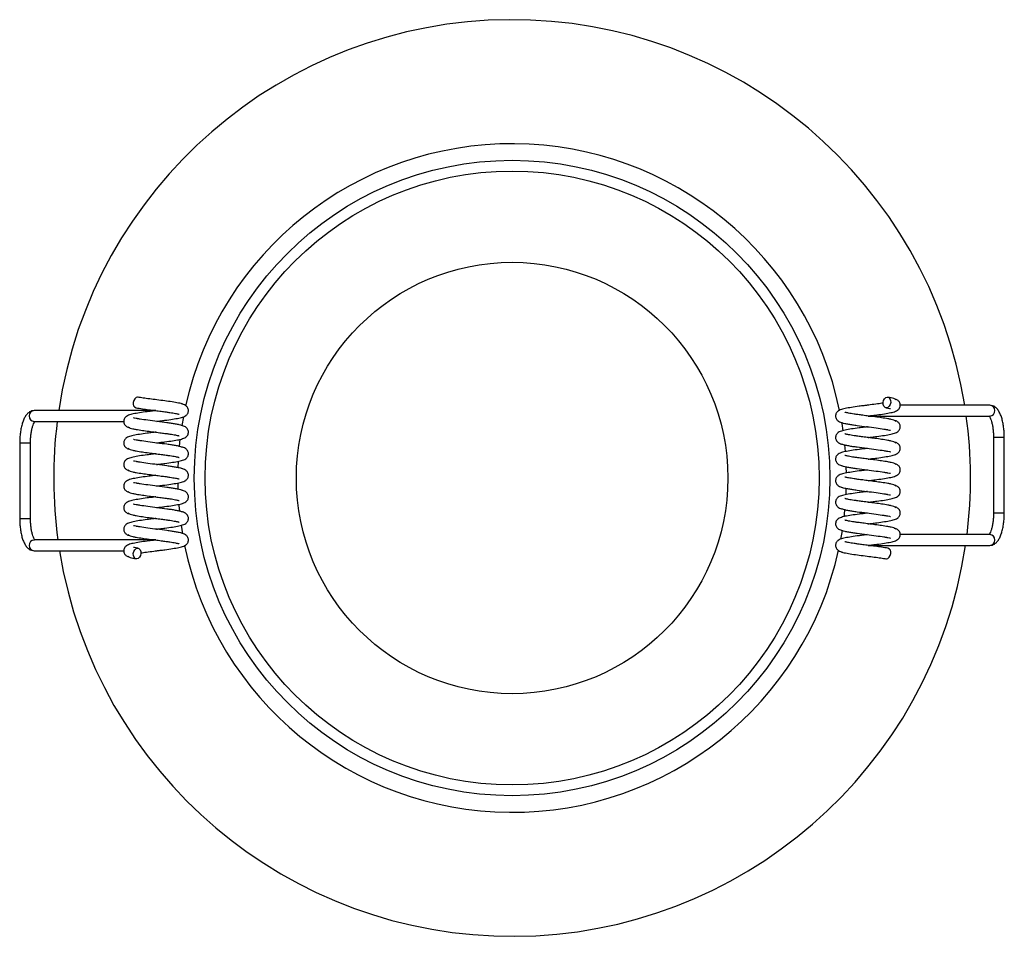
# Paper-space layout '_Superior' of a CAD drawing. Header units: millimetres. Extents: x -64.4 to 26.9, y -67.5 to 17.5.
import ezdxf

# ---------------------------------------------------------------- set-up
doc = ezdxf.new("R2010")
doc.units = ezdxf.units.MM

psp = doc.layouts.new('_Superior')

# ---------------------------------------------------------------- linework, layer by layer
at = {"color": 7, "linetype": 'Continuous', "lineweight": 25}
for p, q in [((25.559, -18.251), (17.262, -18.251)), ((-51.735, -18.749), (-63.013, -18.749)), ((-51.804, -18.757), (-51.763, -18.751)), ((-63.013, -19.749), (-54.716, -19.749)), ((-49.191, -19.313), (-49.334, -20.145)), ((14.281, -19.251), (25.559, -19.251)), ((14.309, -19.249), (14.35, -19.243)), ((-64.368, -21.749), (-64.368, -28.749)), ((-64.368, -21.749), (-63.368, -21.749)), ((-63.368, -28.749), (-63.368, -21.749)), ((-49.507, -21.399), (-49.578, -22.066)), ((25.914, -21.251), (25.914, -28.251)), ((26.914, -21.251), (25.914, -21.251)), ((26.914, -28.251), (26.914, -21.251)), ((12.187, -22.557), (12.131, -21.932)), ((-49.678, -23.446), (-49.702, -24.048)), ((12.279, -24.538), (12.265, -23.953)), ((12.244, -26.545), (12.268, -25.96)), ((26.914, -28.251), (25.914, -28.251)), ((-64.368, -28.749), (-63.368, -28.749)), ((-49.406, -29.382), (-49.283, -30.171)), ((-51.735, -30.749), (-63.013, -30.749)), ((-51.763, -30.751), (-51.804, -30.757)), ((25.559, -30.251), (17.262, -30.251)), ((-63.013, -31.749), (-54.716, -31.749)), ((14.281, -31.251), (25.559, -31.251)), ((14.35, -31.243), (14.309, -31.249))]:
    psp.add_line(p, q, dxfattribs=at)
at = {"color": 7, "linetype": 'Continuous', "lineweight": 25, "flags": 128}
for points in [[(-53.397, -17.508), (-53.443, -17.504), (-53.582, -17.542), (-53.706, -17.649), (-53.797, -17.81), (-53.841, -18)], [(16.387, -18), (16.343, -18.19), (16.252, -18.351), (16.128, -18.458), (15.989, -18.496), (15.857, -18.458), (15.752, -18.351), (15.69, -18.19), (15.68, -18), (15.724, -17.81), (15.815, -17.649), (15.94, -17.542), (16.078, -17.504), (16.21, -17.542), (16.315, -17.649), (16.377, -17.81), (16.387, -18)], [(11.971, -20.615), (11.867, -19.942), (11.849, -19.834)], [(-49.714, -25.46), (-49.705, -25.847), (-49.699, -26.047)], [(-49.621, -27.436), (-49.613, -27.538), (-49.564, -28.081)], [(12.073, -28.6), (12.098, -28.381), (12.144, -27.936)], [(11.759, -30.675), (11.867, -30.058), (11.899, -29.861)], [(-53.841, -32), (-53.797, -31.81), (-53.706, -31.649), (-53.582, -31.542), (-53.443, -31.504), (-53.311, -31.542), (-53.206, -31.649), (-53.144, -31.81), (-53.134, -32), (-53.178, -32.19), (-53.269, -32.351), (-53.394, -32.458), (-53.533, -32.496), (-53.664, -32.458), (-53.769, -32.351), (-53.832, -32.19), (-53.841, -32)], [(15.943, -32.492), (15.989, -32.496), (16.128, -32.458), (16.252, -32.351), (16.343, -32.19), (16.387, -32)]]:
    psp.add_lwpolyline(points, dxfattribs=at)
at = {"color": 7, "linetype": 'Continuous', "lineweight": 25}
for radius in [29.462, 28.463, 20]:
    psp.add_circle((-18.717, -25), radius, dxfattribs=at)
for centre, radius, start, end in [((-18.717, -25), 42.5, 9.13716, 171.54203), ((-18.717, -25), 31, 11.67276, 167.52262), ((-53.436, -18.099), 0.417, 166.2472, 250.40946), ((25.534, -18.751), 0.501, 272.86749, 87.13251), ((-62.992, -19.249), 0.5, 92.39235, 267.60765), ((-18.717, -25), 42.5, 172.90272, 187.77418), ((-18.717, -25), 42.5, 352.90272, 7.77418), ((-62.992, -31.249), 0.5, 92.39235, 267.60765), ((25.538, -30.751), 0.5, 272.39235, 87.60765), ((-18.717, -25), 42.5, 189.13716, 351.54203), ((-18.717, -25), 31, 191.64536, 347.51019), ((15.982, -31.901), 0.417, 346.2472, 70.40946)]:
    psp.add_arc(centre, radius, start, end, dxfattribs=at)
for points, knots in [([(-49.239, -18.164), (-49.243, -18.161), (-49.291, -18.122), (-49.631, -18.051), (-50.203, -17.945), (-50.907, -17.851), (-51.629, -17.756), (-52.316, -17.672), (-52.925, -17.587), (-53.245, -17.534), (-53.4, -17.508)], [0, 0, 0, 0, 0.012865, 0.175044, 0.331503, 0.478596, 0.620307, 0.752986, 0.880388, 1, 1, 1, 1]), ([(-51.66, -19.746), (-51.556, -19.733), (-51.303, -19.7), (-50.793, -19.636), (-50.174, -19.545), (-49.6, -19.451), (-49.214, -19.342), (-48.983, -19.236), (-48.804, -19.069), (-48.727, -18.878), (-48.715, -18.733), (-48.741, -18.58), (-48.811, -18.432), (-48.963, -18.278), (-49.173, -18.169), (-49.313, -18.142), (-49.386, -18.128)], [0, 0, 0, 0, 0.055113, 0.134792, 0.27738, 0.414125, 0.552689, 0.623555, 0.696531, 0.733987, 0.770678, 0.795654, 0.842142, 0.911267, 0.953676, 1, 1, 1, 1]), ([(14.205, -18.254), (14.102, -18.267), (13.849, -18.3), (13.338, -18.364), (12.72, -18.455), (12.146, -18.549), (11.759, -18.658), (11.529, -18.764), (11.35, -18.931), (11.273, -19.122), (11.26, -19.267), (11.287, -19.42), (11.357, -19.568), (11.509, -19.722), (11.718, -19.831), (11.859, -19.858), (11.932, -19.872)], [0, 0, 0, 0, 0.055114, 0.134792, 0.27738, 0.414125, 0.552689, 0.623555, 0.696531, 0.733987, 0.770678, 0.795654, 0.842142, 0.911267, 0.953676, 1, 1, 1, 1]), ([(15.684, -18.05), (15.516, -18.076), (15.155, -18.132), (14.622, -18.201), (14.295, -18.242), (14.205, -18.254)], [0, 0, 0, 0, 0.3887015, 0.8314297, 1, 1, 1, 1]), ([(14.452, -19.231), (14.514, -19.223), (14.727, -19.195), (15.196, -19.133), (15.823, -19.047), (16.393, -18.946), (16.777, -18.842), (17.006, -18.735), (17.182, -18.568), (17.259, -18.375), (17.272, -18.237), (17.248, -18.093), (17.185, -17.942), (17.052, -17.802), (16.919, -17.721), (16.853, -17.707), (16.841, -17.705)], [0, 0, 0, 0, 0.036603, 0.12659, 0.284083, 0.440258, 0.592053, 0.669337, 0.750264, 0.79167, 0.83237, 0.857829, 0.898465, 0.95626, 0.991939, 1, 1, 1, 1]), ([(16.845, -17.759), (16.838, -17.739), (16.825, -17.698), (16.679, -17.635), (16.452, -17.57), (16.232, -17.528), (16.122, -17.508)], [0, 0, 0, 0, 0.248953, 0.499369, 0.751386, 1, 1, 1, 1]), ([(26.914, -21.251), (26.913, -21.166), (26.911, -20.919), (26.884, -20.514), (26.823, -20.053), (26.733, -19.621), (26.611, -19.227), (26.455, -18.876), (26.27, -18.601), (26.057, -18.406), (25.824, -18.278), (25.649, -18.26), (25.559, -18.251)], [0, 0, 0, 0, 0.057512, 0.1669, 0.276825, 0.387828, 0.500857, 0.617478, 0.739983, 0.831596, 0.913757, 1, 1, 1, 1]), ([(-63.013, -18.749), (-63.086, -18.755), (-63.243, -18.768), (-63.461, -18.871), (-63.657, -19.03), (-63.832, -19.25), (-63.991, -19.543), (-64.128, -19.91), (-64.237, -20.334), (-64.313, -20.791), (-64.36, -21.266), (-64.365, -21.589), (-64.368, -21.749)], [0, 0, 0, 0, 0.070558, 0.150869, 0.23394, 0.327509, 0.436412, 0.554346, 0.66943, 0.781582, 0.892022, 1, 1, 1, 1]), ([(-51.906, -18.769), (-51.968, -18.777), (-52.182, -18.805), (-52.651, -18.867), (-53.277, -18.953), (-53.847, -19.054), (-54.231, -19.158), (-54.461, -19.265), (-54.636, -19.432), (-54.713, -19.625), (-54.726, -19.763), (-54.703, -19.907), (-54.639, -20.057), (-54.507, -20.2), (-54.33, -20.298), (-54.214, -20.317), (-54.154, -20.327)], [0, 0, 0, 0, 0.0354849, 0.1227309, 0.2754252, 0.4268413, 0.5740118, 0.6489408, 0.7274023, 0.7675462, 0.8070069, 0.8316894, 0.871088, 0.9271221, 0.9617137, 1, 1, 1, 1]), ([(-53.576, -18.492), (-53.39, -18.523), (-53.034, -18.582), (-52.403, -18.668), (-51.805, -18.742), (-51.27, -18.812), (-50.817, -18.873), (-50.357, -18.936), (-49.921, -19.012), (-49.677, -19.063), (-49.573, -19.095), (-49.573, -19.091), (-49.573, -19.09)], [0, 0, 0, 0, 0.141194, 0.270502, 0.385981, 0.490969, 0.58346, 0.663212, 0.798027, 0.917405, 0.972214, 1, 1, 1, 1]), ([(16.122, -19.508), (15.936, -19.477), (15.58, -19.418), (14.949, -19.332), (14.351, -19.258), (13.816, -19.188), (13.363, -19.127), (12.902, -19.064), (12.467, -18.988), (12.222, -18.937), (12.119, -18.905), (12.119, -18.909), (12.119, -18.91)], [0, 0, 0, 0, 0.141194, 0.270502, 0.385981, 0.490969, 0.58346, 0.663212, 0.798027, 0.917405, 0.972214, 1, 1, 1, 1]), ([(15.937, -18.491), (15.997, -18.501), (16.19, -18.535), (16.345, -18.574), (16.358, -18.56), (16.362, -18.556)], [0, 0, 0, 0, 0.245643, 0.787025, 1, 1, 1, 1]), ([(-63.368, -21.749), (-63.367, -21.675), (-63.365, -21.459), (-63.342, -21.107), (-63.29, -20.715), (-63.216, -20.367), (-63.129, -20.084), (-63.041, -19.883), (-62.995, -19.816), (-62.976, -19.787)], [0, 0, 0, 0, 0.08605, 0.250605, 0.414394, 0.576136, 0.73439, 0.887213, 1, 1, 1, 1]), ([(-49.247, -20.162), (-49.27, -20.151), (-49.342, -20.118), (-49.566, -20.066), (-49.895, -20), (-50.287, -19.936), (-50.851, -19.859), (-51.607, -19.758), (-52.482, -19.651), (-53.033, -19.569), (-53.33, -19.52), (-53.43, -19.503), (-53.505, -19.489), (-53.659, -19.461), (-53.8, -19.426), (-53.812, -19.44), (-53.816, -19.444)], [0, 0, 0, 0, 0.038732, 0.119692, 0.199798, 0.277669, 0.35247, 0.497847, 0.634135, 0.764536, 0.791555, 0.818358, 0.837365, 0.855624, 0.959239, 1, 1, 1, 1]), ([(11.792, -19.838), (11.816, -19.849), (11.888, -19.882), (12.112, -19.934), (12.441, -20), (12.833, -20.064), (13.397, -20.141), (14.152, -20.242), (15.028, -20.349), (15.578, -20.431), (15.876, -20.48), (15.976, -20.497), (16.051, -20.511), (16.204, -20.539), (16.346, -20.574), (16.358, -20.56), (16.362, -20.556)], [0, 0, 0, 0, 0.038732, 0.119692, 0.199798, 0.277669, 0.35247, 0.497847, 0.634135, 0.764536, 0.791555, 0.818358, 0.837365, 0.855624, 0.959239, 1, 1, 1, 1]), ([(14.297, -21.25), (14.411, -21.236), (14.676, -21.202), (15.197, -21.133), (15.823, -21.047), (16.393, -20.946), (16.777, -20.842), (17.006, -20.735), (17.182, -20.568), (17.259, -20.375), (17.272, -20.237), (17.248, -20.093), (17.185, -19.942), (17.052, -19.802), (16.919, -19.721), (16.853, -19.707), (16.841, -19.705)], [0, 0, 0, 0, 0.065298, 0.152606, 0.305408, 0.45693, 0.604204, 0.679186, 0.757703, 0.797875, 0.837363, 0.862063, 0.90149, 0.957563, 0.992179, 1, 1, 1, 1]), ([(16.845, -19.759), (16.838, -19.739), (16.825, -19.698), (16.679, -19.635), (16.452, -19.57), (16.232, -19.528), (16.122, -19.508)], [0, 0, 0, 0, 0.248953, 0.499369, 0.751386, 1, 1, 1, 1]), ([(25.472, -19.23), (25.478, -19.235), (25.491, -19.245), (25.566, -19.349), (25.649, -19.522), (25.734, -19.767), (25.81, -20.079), (25.869, -20.445), (25.907, -20.842), (25.912, -21.117), (25.914, -21.251)], [0, 0, 0, 0, 0.1122661, 0.2229657, 0.3392814, 0.463548, 0.5942903, 0.7294968, 0.8674688, 1, 1, 1, 1]), ([(-51.751, -20.75), (-51.865, -20.764), (-52.131, -20.798), (-52.651, -20.867), (-53.277, -20.953), (-53.847, -21.054), (-54.231, -21.158), (-54.461, -21.265), (-54.636, -21.432), (-54.713, -21.625), (-54.726, -21.763), (-54.702, -21.907), (-54.639, -22.058), (-54.506, -22.198), (-54.374, -22.279), (-54.307, -22.293), (-54.295, -22.295)], [0, 0, 0, 0, 0.065298, 0.152606, 0.305408, 0.45693, 0.604204, 0.679186, 0.757703, 0.797875, 0.837363, 0.862063, 0.90149, 0.957563, 0.992179, 1, 1, 1, 1]), ([(-54.299, -20.241), (-54.293, -20.261), (-54.279, -20.302), (-54.133, -20.365), (-53.906, -20.43), (-53.686, -20.472), (-53.576, -20.492)], [0, 0, 0, 0, 0.248953, 0.499369, 0.751386, 1, 1, 1, 1]), ([(-53.576, -20.492), (-53.39, -20.523), (-53.034, -20.582), (-52.403, -20.668), (-51.805, -20.742), (-51.27, -20.812), (-50.817, -20.873), (-50.357, -20.936), (-49.921, -21.012), (-49.677, -21.063), (-49.573, -21.095), (-49.573, -21.091), (-49.573, -21.09)], [0, 0, 0, 0, 0.141194, 0.270502, 0.385981, 0.490969, 0.58346, 0.663212, 0.798027, 0.917405, 0.972214, 1, 1, 1, 1]), ([(-51.687, -21.75), (-51.574, -21.735), (-51.312, -21.701), (-50.792, -21.636), (-50.174, -21.545), (-49.6, -21.451), (-49.214, -21.342), (-48.983, -21.236), (-48.804, -21.069), (-48.727, -20.878), (-48.715, -20.733), (-48.741, -20.58), (-48.811, -20.432), (-48.963, -20.278), (-49.173, -20.169), (-49.313, -20.142), (-49.386, -20.128)], [0, 0, 0, 0, 0.059684, 0.138977, 0.280875, 0.416959, 0.554853, 0.625376, 0.697999, 0.735274, 0.771787, 0.796642, 0.842906, 0.911696, 0.9539, 1, 1, 1, 1]), ([(14.233, -20.25), (14.12, -20.265), (13.858, -20.299), (13.338, -20.364), (12.72, -20.455), (12.146, -20.549), (11.759, -20.658), (11.529, -20.764), (11.35, -20.931), (11.273, -21.122), (11.26, -21.267), (11.287, -21.42), (11.357, -21.568), (11.509, -21.722), (11.718, -21.831), (11.859, -21.858), (11.932, -21.872)], [0, 0, 0, 0, 0.059684, 0.138977, 0.280875, 0.416959, 0.554853, 0.625376, 0.697999, 0.735274, 0.771787, 0.796642, 0.842906, 0.911696, 0.9539, 1, 1, 1, 1]), ([(16.122, -21.508), (15.936, -21.477), (15.58, -21.418), (14.949, -21.332), (14.351, -21.258), (13.816, -21.188), (13.363, -21.127), (12.902, -21.064), (12.467, -20.988), (12.222, -20.937), (12.119, -20.905), (12.119, -20.909), (12.119, -20.91)], [0, 0, 0, 0, 0.141194, 0.270502, 0.385981, 0.490969, 0.58346, 0.663212, 0.798027, 0.917405, 0.972214, 1, 1, 1, 1]), ([(-49.247, -22.162), (-49.27, -22.151), (-49.342, -22.118), (-49.566, -22.066), (-49.895, -22), (-50.287, -21.936), (-50.851, -21.859), (-51.607, -21.758), (-52.482, -21.651), (-53.033, -21.569), (-53.33, -21.52), (-53.43, -21.503), (-53.505, -21.489), (-53.659, -21.461), (-53.8, -21.426), (-53.812, -21.44), (-53.816, -21.444)], [0, 0, 0, 0, 0.038732, 0.119692, 0.199798, 0.277669, 0.35247, 0.497847, 0.634135, 0.764536, 0.791555, 0.818358, 0.837365, 0.855624, 0.959239, 1, 1, 1, 1]), ([(11.792, -21.838), (11.816, -21.849), (11.888, -21.882), (12.112, -21.934), (12.441, -22), (12.833, -22.064), (13.397, -22.141), (14.152, -22.242), (15.028, -22.349), (15.578, -22.431), (15.876, -22.48), (15.976, -22.497), (16.051, -22.511), (16.204, -22.539), (16.346, -22.574), (16.358, -22.56), (16.362, -22.556)], [0, 0, 0, 0, 0.038732, 0.119692, 0.199798, 0.277669, 0.35247, 0.497847, 0.634135, 0.764536, 0.791555, 0.818358, 0.837365, 0.855624, 0.959239, 1, 1, 1, 1]), ([(14.297, -23.25), (14.411, -23.236), (14.676, -23.202), (15.197, -23.133), (15.823, -23.047), (16.393, -22.946), (16.777, -22.842), (17.006, -22.735), (17.182, -22.568), (17.259, -22.375), (17.272, -22.237), (17.248, -22.093), (17.185, -21.942), (17.052, -21.802), (16.919, -21.721), (16.853, -21.707), (16.841, -21.705)], [0, 0, 0, 0, 0.065298, 0.152606, 0.305408, 0.45693, 0.604204, 0.679186, 0.757703, 0.797875, 0.837363, 0.862063, 0.90149, 0.957563, 0.992179, 1, 1, 1, 1]), ([(16.845, -21.759), (16.838, -21.739), (16.825, -21.698), (16.679, -21.635), (16.452, -21.57), (16.232, -21.528), (16.122, -21.508)], [0, 0, 0, 0, 0.248953, 0.499369, 0.751386, 1, 1, 1, 1]), ([(-51.751, -22.75), (-51.865, -22.764), (-52.131, -22.798), (-52.651, -22.867), (-53.277, -22.953), (-53.847, -23.054), (-54.231, -23.158), (-54.461, -23.265), (-54.636, -23.432), (-54.713, -23.625), (-54.726, -23.763), (-54.702, -23.907), (-54.639, -24.058), (-54.506, -24.198), (-54.374, -24.279), (-54.307, -24.293), (-54.295, -24.295)], [0, 0, 0, 0, 0.065298, 0.152606, 0.305408, 0.45693, 0.604204, 0.679186, 0.757703, 0.797875, 0.837363, 0.862063, 0.90149, 0.957563, 0.992179, 1, 1, 1, 1]), ([(-54.299, -22.241), (-54.293, -22.261), (-54.279, -22.302), (-54.133, -22.365), (-53.906, -22.43), (-53.686, -22.472), (-53.576, -22.492)], [0, 0, 0, 0, 0.248953, 0.499369, 0.751386, 1, 1, 1, 1]), ([(-53.576, -22.492), (-53.39, -22.523), (-53.034, -22.582), (-52.403, -22.668), (-51.805, -22.742), (-51.27, -22.812), (-50.817, -22.873), (-50.357, -22.936), (-49.921, -23.012), (-49.677, -23.063), (-49.573, -23.095), (-49.573, -23.091), (-49.573, -23.09)], [0, 0, 0, 0, 0.141194, 0.270502, 0.385981, 0.490969, 0.58346, 0.663212, 0.798027, 0.917405, 0.972214, 1, 1, 1, 1]), ([(-51.687, -23.75), (-51.574, -23.735), (-51.312, -23.701), (-50.792, -23.636), (-50.174, -23.545), (-49.6, -23.451), (-49.214, -23.342), (-48.983, -23.236), (-48.804, -23.069), (-48.727, -22.878), (-48.715, -22.733), (-48.741, -22.58), (-48.811, -22.432), (-48.963, -22.278), (-49.173, -22.169), (-49.313, -22.142), (-49.386, -22.128)], [0, 0, 0, 0, 0.059684, 0.138977, 0.280875, 0.416959, 0.554853, 0.625376, 0.697999, 0.735274, 0.771787, 0.796642, 0.842906, 0.911696, 0.9539, 1, 1, 1, 1]), ([(14.233, -22.25), (14.12, -22.265), (13.858, -22.299), (13.338, -22.364), (12.72, -22.455), (12.146, -22.549), (11.759, -22.658), (11.529, -22.764), (11.35, -22.931), (11.273, -23.122), (11.26, -23.267), (11.287, -23.42), (11.357, -23.568), (11.509, -23.722), (11.718, -23.831), (11.859, -23.858), (11.932, -23.872)], [0, 0, 0, 0, 0.059684, 0.138977, 0.280875, 0.416959, 0.554853, 0.625376, 0.697999, 0.735274, 0.771787, 0.796642, 0.842906, 0.911696, 0.9539, 1, 1, 1, 1]), ([(-49.247, -24.162), (-49.27, -24.151), (-49.342, -24.118), (-49.566, -24.066), (-49.895, -24), (-50.287, -23.936), (-50.851, -23.859), (-51.607, -23.758), (-52.482, -23.651), (-53.033, -23.569), (-53.33, -23.52), (-53.43, -23.503), (-53.505, -23.489), (-53.659, -23.461), (-53.8, -23.426), (-53.812, -23.44), (-53.816, -23.444)], [0, 0, 0, 0, 0.038732, 0.119692, 0.199798, 0.277669, 0.35247, 0.497847, 0.634135, 0.764536, 0.791555, 0.818358, 0.837365, 0.855624, 0.959239, 1, 1, 1, 1]), ([(16.122, -23.508), (15.936, -23.477), (15.58, -23.418), (14.949, -23.332), (14.351, -23.258), (13.816, -23.188), (13.363, -23.127), (12.902, -23.064), (12.467, -22.988), (12.222, -22.937), (12.119, -22.905), (12.119, -22.909), (12.119, -22.91)], [0, 0, 0, 0, 0.141194, 0.270502, 0.385981, 0.490969, 0.58346, 0.663212, 0.798027, 0.917405, 0.972214, 1, 1, 1, 1]), ([(14.297, -25.25), (14.411, -25.236), (14.676, -25.202), (15.197, -25.133), (15.823, -25.047), (16.393, -24.946), (16.777, -24.842), (17.006, -24.735), (17.182, -24.568), (17.259, -24.375), (17.272, -24.237), (17.248, -24.093), (17.185, -23.942), (17.052, -23.802), (16.919, -23.721), (16.853, -23.707), (16.841, -23.705)], [0, 0, 0, 0, 0.065298, 0.152606, 0.305408, 0.45693, 0.604204, 0.679186, 0.757703, 0.797875, 0.837363, 0.862063, 0.90149, 0.957563, 0.992179, 1, 1, 1, 1]), ([(16.845, -23.759), (16.838, -23.739), (16.825, -23.698), (16.679, -23.635), (16.452, -23.57), (16.232, -23.528), (16.122, -23.508)], [0, 0, 0, 0, 0.248953, 0.499369, 0.751386, 1, 1, 1, 1]), ([(-54.299, -24.241), (-54.293, -24.261), (-54.279, -24.302), (-54.133, -24.365), (-53.906, -24.43), (-53.686, -24.472), (-53.576, -24.492)], [0, 0, 0, 0, 0.248953, 0.499369, 0.751386, 1, 1, 1, 1]), ([(-53.576, -24.492), (-53.39, -24.523), (-53.034, -24.582), (-52.403, -24.668), (-51.805, -24.742), (-51.27, -24.812), (-50.817, -24.873), (-50.357, -24.936), (-49.921, -25.012), (-49.677, -25.063), (-49.573, -25.095), (-49.573, -25.091), (-49.573, -25.09)], [0, 0, 0, 0, 0.141194, 0.270502, 0.385981, 0.490969, 0.58346, 0.663212, 0.798027, 0.917405, 0.972214, 1, 1, 1, 1]), ([(-51.687, -25.75), (-51.574, -25.735), (-51.312, -25.701), (-50.792, -25.636), (-50.174, -25.545), (-49.6, -25.451), (-49.214, -25.342), (-48.983, -25.236), (-48.804, -25.069), (-48.727, -24.878), (-48.715, -24.733), (-48.741, -24.58), (-48.811, -24.432), (-48.963, -24.278), (-49.173, -24.169), (-49.313, -24.142), (-49.386, -24.128)], [0, 0, 0, 0, 0.059684, 0.138977, 0.280875, 0.416959, 0.554853, 0.625376, 0.697999, 0.735274, 0.771787, 0.796642, 0.842906, 0.911696, 0.9539, 1, 1, 1, 1]), ([(14.233, -24.25), (14.12, -24.265), (13.858, -24.299), (13.338, -24.364), (12.72, -24.455), (12.146, -24.549), (11.759, -24.658), (11.529, -24.764), (11.35, -24.931), (11.273, -25.122), (11.26, -25.267), (11.287, -25.42), (11.357, -25.568), (11.509, -25.722), (11.718, -25.831), (11.859, -25.858), (11.932, -25.872)], [0, 0, 0, 0, 0.059684, 0.138977, 0.280875, 0.416959, 0.554853, 0.625376, 0.697999, 0.735274, 0.771787, 0.796642, 0.842906, 0.911696, 0.9539, 1, 1, 1, 1]), ([(11.792, -23.838), (11.816, -23.849), (11.888, -23.882), (12.112, -23.934), (12.441, -24), (12.833, -24.064), (13.397, -24.141), (14.152, -24.242), (15.028, -24.349), (15.578, -24.431), (15.876, -24.48), (15.976, -24.497), (16.051, -24.511), (16.204, -24.539), (16.346, -24.574), (16.358, -24.56), (16.362, -24.556)], [0, 0, 0, 0, 0.0387323, 0.1196918, 0.199798, 0.2776695, 0.3524703, 0.4978466, 0.6341348, 0.7645359, 0.7915549, 0.8183577, 0.8373655, 0.8556238, 0.9592388, 1, 1, 1, 1]), ([(-51.751, -24.75), (-51.865, -24.764), (-52.131, -24.798), (-52.651, -24.867), (-53.277, -24.953), (-53.847, -25.054), (-54.231, -25.158), (-54.461, -25.265), (-54.636, -25.432), (-54.713, -25.625), (-54.726, -25.763), (-54.702, -25.907), (-54.639, -26.058), (-54.506, -26.198), (-54.374, -26.279), (-54.307, -26.293), (-54.295, -26.295)], [0, 0, 0, 0, 0.065298, 0.152606, 0.305408, 0.45693, 0.604204, 0.679186, 0.757703, 0.797875, 0.837363, 0.862063, 0.90149, 0.957563, 0.992179, 1, 1, 1, 1]), ([(-49.247, -26.162), (-49.27, -26.151), (-49.342, -26.118), (-49.566, -26.066), (-49.895, -26), (-50.287, -25.936), (-50.851, -25.859), (-51.607, -25.758), (-52.482, -25.651), (-53.033, -25.569), (-53.33, -25.52), (-53.43, -25.503), (-53.505, -25.489), (-53.659, -25.461), (-53.8, -25.426), (-53.812, -25.44), (-53.816, -25.444)], [0, 0, 0, 0, 0.0387323, 0.1196918, 0.199798, 0.2776695, 0.3524703, 0.4978466, 0.6341348, 0.7645359, 0.7915549, 0.8183577, 0.8373655, 0.8556238, 0.9592388, 1, 1, 1, 1]), ([(16.122, -25.508), (15.936, -25.477), (15.58, -25.418), (14.949, -25.332), (14.351, -25.258), (13.816, -25.188), (13.363, -25.127), (12.902, -25.064), (12.467, -24.988), (12.222, -24.937), (12.119, -24.905), (12.119, -24.909), (12.119, -24.91)], [0, 0, 0, 0, 0.141194, 0.270502, 0.385981, 0.490969, 0.58346, 0.663212, 0.798027, 0.917405, 0.972214, 1, 1, 1, 1]), ([(16.845, -25.759), (16.838, -25.739), (16.825, -25.698), (16.679, -25.635), (16.452, -25.57), (16.232, -25.528), (16.122, -25.508)], [0, 0, 0, 0, 0.248953, 0.499369, 0.751386, 1, 1, 1, 1]), ([(-54.299, -26.241), (-54.293, -26.261), (-54.279, -26.302), (-54.133, -26.365), (-53.906, -26.43), (-53.686, -26.472), (-53.576, -26.492)], [0, 0, 0, 0, 0.248953, 0.499369, 0.751386, 1, 1, 1, 1]), ([(-51.687, -27.75), (-51.574, -27.735), (-51.312, -27.701), (-50.792, -27.636), (-50.174, -27.545), (-49.6, -27.451), (-49.214, -27.342), (-48.983, -27.236), (-48.804, -27.069), (-48.727, -26.878), (-48.715, -26.733), (-48.741, -26.58), (-48.811, -26.432), (-48.963, -26.278), (-49.173, -26.169), (-49.313, -26.142), (-49.386, -26.128)], [0, 0, 0, 0, 0.0596841, 0.1389768, 0.2808753, 0.416959, 0.5548529, 0.6253761, 0.6979988, 0.7352739, 0.7717869, 0.7966422, 0.842906, 0.9116958, 0.9539004, 1, 1, 1, 1]), ([(14.233, -26.25), (14.12, -26.265), (13.858, -26.299), (13.338, -26.364), (12.72, -26.455), (12.146, -26.549), (11.759, -26.658), (11.529, -26.764), (11.35, -26.931), (11.273, -27.122), (11.26, -27.267), (11.287, -27.42), (11.357, -27.568), (11.509, -27.722), (11.718, -27.831), (11.859, -27.858), (11.932, -27.872)], [0, 0, 0, 0, 0.059684, 0.138977, 0.280875, 0.416959, 0.554853, 0.625376, 0.697999, 0.735274, 0.771787, 0.796642, 0.842906, 0.911696, 0.9539, 1, 1, 1, 1]), ([(11.792, -25.838), (11.816, -25.849), (11.888, -25.882), (12.112, -25.934), (12.441, -26), (12.833, -26.064), (13.397, -26.141), (14.152, -26.242), (15.028, -26.349), (15.578, -26.431), (15.876, -26.48), (15.976, -26.497), (16.051, -26.511), (16.204, -26.539), (16.346, -26.574), (16.358, -26.56), (16.362, -26.556)], [0, 0, 0, 0, 0.038732, 0.119692, 0.199798, 0.277669, 0.35247, 0.497847, 0.634135, 0.764536, 0.791555, 0.818358, 0.837365, 0.855624, 0.959239, 1, 1, 1, 1]), ([(14.297, -27.25), (14.411, -27.236), (14.676, -27.202), (15.197, -27.133), (15.823, -27.047), (16.393, -26.946), (16.777, -26.842), (17.006, -26.735), (17.182, -26.568), (17.259, -26.375), (17.272, -26.237), (17.248, -26.093), (17.185, -25.942), (17.052, -25.802), (16.919, -25.721), (16.853, -25.707), (16.841, -25.705)], [0, 0, 0, 0, 0.065298, 0.152606, 0.305408, 0.45693, 0.604204, 0.679186, 0.757703, 0.797875, 0.837363, 0.862063, 0.90149, 0.957563, 0.992179, 1, 1, 1, 1]), ([(-51.751, -26.75), (-51.865, -26.764), (-52.131, -26.798), (-52.651, -26.867), (-53.277, -26.953), (-53.847, -27.054), (-54.231, -27.158), (-54.461, -27.265), (-54.636, -27.432), (-54.713, -27.625), (-54.726, -27.763), (-54.703, -27.907), (-54.639, -28.057), (-54.506, -28.199), (-54.36, -28.285), (-54.279, -28.3), (-54.252, -28.305)], [0, 0, 0, 0, 0.064699, 0.151205, 0.302605, 0.452737, 0.598659, 0.672953, 0.750749, 0.790552, 0.829678, 0.854151, 0.893216, 0.948775, 0.983073, 1, 1, 1, 1]), ([(-53.576, -26.492), (-53.39, -26.523), (-53.034, -26.582), (-52.403, -26.668), (-51.805, -26.742), (-51.27, -26.812), (-50.817, -26.873), (-50.357, -26.936), (-49.921, -27.012), (-49.677, -27.063), (-49.573, -27.095), (-49.573, -27.091), (-49.573, -27.09)], [0, 0, 0, 0, 0.141194, 0.270502, 0.385981, 0.490969, 0.58346, 0.663212, 0.798027, 0.917405, 0.972214, 1, 1, 1, 1]), ([(16.122, -27.508), (15.936, -27.477), (15.58, -27.418), (14.949, -27.332), (14.351, -27.258), (13.816, -27.188), (13.363, -27.127), (12.902, -27.064), (12.467, -26.988), (12.222, -26.937), (12.119, -26.905), (12.119, -26.909), (12.119, -26.91)], [0, 0, 0, 0, 0.141194, 0.270502, 0.385981, 0.490969, 0.58346, 0.663212, 0.798027, 0.917405, 0.972214, 1, 1, 1, 1]), ([(-54.299, -28.241), (-54.293, -28.261), (-54.279, -28.302), (-54.133, -28.365), (-53.906, -28.43), (-53.686, -28.472), (-53.576, -28.492)], [0, 0, 0, 0, 0.248953, 0.499369, 0.751386, 1, 1, 1, 1]), ([(-49.247, -28.162), (-49.27, -28.151), (-49.342, -28.118), (-49.566, -28.066), (-49.895, -28), (-50.287, -27.936), (-50.851, -27.859), (-51.607, -27.758), (-52.482, -27.651), (-53.033, -27.569), (-53.33, -27.52), (-53.43, -27.503), (-53.505, -27.489), (-53.659, -27.461), (-53.8, -27.426), (-53.812, -27.44), (-53.816, -27.444)], [0, 0, 0, 0, 0.038732, 0.119692, 0.199798, 0.277669, 0.35247, 0.497847, 0.634135, 0.764536, 0.791555, 0.818358, 0.837365, 0.855624, 0.959239, 1, 1, 1, 1]), ([(-51.687, -29.75), (-51.574, -29.735), (-51.312, -29.701), (-50.792, -29.636), (-50.174, -29.545), (-49.6, -29.451), (-49.214, -29.342), (-48.983, -29.236), (-48.804, -29.069), (-48.727, -28.878), (-48.715, -28.733), (-48.741, -28.58), (-48.811, -28.432), (-48.963, -28.278), (-49.173, -28.169), (-49.313, -28.142), (-49.386, -28.128)], [0, 0, 0, 0, 0.059684, 0.138977, 0.280875, 0.416959, 0.554853, 0.625376, 0.697999, 0.735274, 0.771787, 0.796642, 0.842906, 0.911696, 0.9539, 1, 1, 1, 1]), ([(14.233, -28.25), (14.12, -28.265), (13.858, -28.299), (13.338, -28.364), (12.72, -28.455), (12.146, -28.549), (11.759, -28.658), (11.529, -28.764), (11.35, -28.931), (11.273, -29.122), (11.26, -29.267), (11.287, -29.42), (11.357, -29.568), (11.509, -29.722), (11.718, -29.831), (11.859, -29.858), (11.932, -29.872)], [0, 0, 0, 0, 0.059684, 0.138977, 0.280875, 0.416959, 0.554853, 0.625376, 0.697999, 0.735274, 0.771787, 0.796642, 0.842906, 0.911696, 0.9539, 1, 1, 1, 1]), ([(11.792, -27.838), (11.816, -27.849), (11.888, -27.882), (12.112, -27.934), (12.441, -28), (12.833, -28.064), (13.397, -28.141), (14.152, -28.242), (15.028, -28.349), (15.578, -28.431), (15.876, -28.48), (15.976, -28.497), (16.051, -28.511), (16.204, -28.539), (16.346, -28.574), (16.358, -28.56), (16.362, -28.556)], [0, 0, 0, 0, 0.038732, 0.119692, 0.199798, 0.277669, 0.35247, 0.497847, 0.634135, 0.764536, 0.791555, 0.818358, 0.837365, 0.855624, 0.959239, 1, 1, 1, 1]), ([(14.297, -29.25), (14.411, -29.236), (14.676, -29.202), (15.197, -29.133), (15.823, -29.047), (16.393, -28.946), (16.777, -28.842), (17.006, -28.735), (17.182, -28.568), (17.259, -28.375), (17.272, -28.237), (17.248, -28.093), (17.185, -27.942), (17.052, -27.802), (16.919, -27.721), (16.853, -27.707), (16.841, -27.705)], [0, 0, 0, 0, 0.065298, 0.152606, 0.305408, 0.45693, 0.604204, 0.679186, 0.757703, 0.797875, 0.837363, 0.862063, 0.90149, 0.957563, 0.992179, 1, 1, 1, 1]), ([(16.845, -27.759), (16.838, -27.739), (16.825, -27.698), (16.679, -27.635), (16.452, -27.57), (16.232, -27.528), (16.122, -27.508)], [0, 0, 0, 0, 0.248953, 0.499369, 0.751386, 1, 1, 1, 1]), ([(25.914, -28.251), (25.913, -28.325), (25.911, -28.541), (25.887, -28.893), (25.836, -29.285), (25.762, -29.633), (25.675, -29.916), (25.586, -30.117), (25.541, -30.184), (25.521, -30.213)], [0, 0, 0, 0, 0.08605, 0.250605, 0.414394, 0.576136, 0.73439, 0.887213, 1, 1, 1, 1]), ([(25.559, -31.251), (25.632, -31.245), (25.789, -31.232), (26.007, -31.129), (26.203, -30.97), (26.378, -30.75), (26.537, -30.457), (26.674, -30.09), (26.783, -29.666), (26.859, -29.209), (26.905, -28.734), (26.911, -28.411), (26.914, -28.251)], [0, 0, 0, 0, 0.070558, 0.150869, 0.23394, 0.327509, 0.436412, 0.554346, 0.66943, 0.781582, 0.892022, 1, 1, 1, 1]), ([(-64.368, -28.749), (-64.367, -28.834), (-64.365, -29.081), (-64.338, -29.486), (-64.277, -29.947), (-64.187, -30.379), (-64.066, -30.773), (-63.909, -31.124), (-63.724, -31.399), (-63.511, -31.594), (-63.278, -31.722), (-63.103, -31.74), (-63.013, -31.749)], [0, 0, 0, 0, 0.057512, 0.1669, 0.276825, 0.387828, 0.500857, 0.617478, 0.739983, 0.831596, 0.913757, 1, 1, 1, 1]), ([(-62.926, -30.77), (-62.932, -30.765), (-62.946, -30.755), (-63.021, -30.651), (-63.103, -30.478), (-63.188, -30.233), (-63.264, -29.921), (-63.323, -29.555), (-63.361, -29.158), (-63.366, -28.883), (-63.368, -28.749)], [0, 0, 0, 0, 0.112266, 0.222966, 0.339281, 0.463548, 0.59429, 0.729497, 0.867469, 1, 1, 1, 1]), ([(-51.751, -28.75), (-51.865, -28.764), (-52.131, -28.798), (-52.651, -28.867), (-53.277, -28.953), (-53.847, -29.054), (-54.231, -29.158), (-54.461, -29.265), (-54.636, -29.432), (-54.713, -29.625), (-54.726, -29.763), (-54.703, -29.907), (-54.639, -30.057), (-54.506, -30.199), (-54.36, -30.285), (-54.279, -30.3), (-54.252, -30.305)], [0, 0, 0, 0, 0.064699, 0.151205, 0.302605, 0.452737, 0.598659, 0.672953, 0.750749, 0.790552, 0.829678, 0.854151, 0.893216, 0.948775, 0.983073, 1, 1, 1, 1]), ([(-53.576, -28.492), (-53.39, -28.523), (-53.034, -28.582), (-52.403, -28.668), (-51.805, -28.742), (-51.27, -28.812), (-50.817, -28.873), (-50.357, -28.936), (-49.921, -29.012), (-49.677, -29.063), (-49.573, -29.095), (-49.573, -29.091), (-49.573, -29.09)], [0, 0, 0, 0, 0.141194, 0.270502, 0.385981, 0.490969, 0.58346, 0.663212, 0.798027, 0.917405, 0.972214, 1, 1, 1, 1]), ([(16.122, -29.508), (15.936, -29.477), (15.58, -29.418), (14.949, -29.332), (14.351, -29.258), (13.816, -29.188), (13.363, -29.127), (12.902, -29.064), (12.467, -28.988), (12.222, -28.937), (12.119, -28.905), (12.119, -28.909), (12.119, -28.91)], [0, 0, 0, 0, 0.141194, 0.270502, 0.385981, 0.490969, 0.58346, 0.663212, 0.798027, 0.917405, 0.972214, 1, 1, 1, 1]), ([(-49.247, -30.162), (-49.27, -30.151), (-49.342, -30.118), (-49.566, -30.066), (-49.895, -30), (-50.287, -29.936), (-50.851, -29.859), (-51.607, -29.758), (-52.482, -29.651), (-53.033, -29.569), (-53.33, -29.52), (-53.43, -29.503), (-53.505, -29.489), (-53.659, -29.461), (-53.8, -29.426), (-53.812, -29.44), (-53.816, -29.444)], [0, 0, 0, 0, 0.0387323, 0.1196918, 0.199798, 0.2776695, 0.3524703, 0.4978466, 0.6341348, 0.7645359, 0.7915549, 0.8183577, 0.8373655, 0.8556238, 0.9592388, 1, 1, 1, 1]), ([(11.792, -29.838), (11.816, -29.849), (11.888, -29.882), (12.112, -29.934), (12.441, -30), (12.833, -30.064), (13.397, -30.141), (14.152, -30.242), (15.028, -30.349), (15.578, -30.431), (15.876, -30.48), (15.976, -30.497), (16.051, -30.511), (16.204, -30.539), (16.346, -30.574), (16.358, -30.56), (16.362, -30.556)], [0, 0, 0, 0, 0.038732, 0.119692, 0.199798, 0.277669, 0.35247, 0.497847, 0.634135, 0.764536, 0.791555, 0.818358, 0.837365, 0.855624, 0.959239, 1, 1, 1, 1]), ([(14.452, -31.231), (14.514, -31.223), (14.727, -31.195), (15.196, -31.133), (15.823, -31.047), (16.393, -30.946), (16.777, -30.842), (17.006, -30.735), (17.182, -30.568), (17.259, -30.375), (17.271, -30.237), (17.248, -30.093), (17.185, -29.943), (17.053, -29.8), (16.876, -29.702), (16.76, -29.683), (16.699, -29.673)], [0, 0, 0, 0, 0.035485, 0.122731, 0.275425, 0.426841, 0.574012, 0.648941, 0.727402, 0.767546, 0.807007, 0.831689, 0.871088, 0.927122, 0.961714, 1, 1, 1, 1]), ([(16.845, -29.759), (16.838, -29.739), (16.825, -29.698), (16.679, -29.635), (16.452, -29.57), (16.232, -29.528), (16.122, -29.508)], [0, 0, 0, 0, 0.248953, 0.499369, 0.751386, 1, 1, 1, 1]), ([(-51.906, -30.769), (-51.968, -30.777), (-52.182, -30.805), (-52.651, -30.867), (-53.277, -30.953), (-53.847, -31.054), (-54.231, -31.158), (-54.461, -31.265), (-54.636, -31.432), (-54.713, -31.625), (-54.726, -31.763), (-54.702, -31.907), (-54.639, -32.058), (-54.506, -32.198), (-54.374, -32.279), (-54.307, -32.293), (-54.295, -32.295)], [0, 0, 0, 0, 0.036603, 0.12659, 0.284083, 0.440258, 0.592053, 0.669337, 0.750264, 0.79167, 0.83237, 0.857829, 0.898465, 0.95626, 0.991939, 1, 1, 1, 1]), ([(-54.299, -30.241), (-54.293, -30.261), (-54.279, -30.302), (-54.133, -30.365), (-53.906, -30.43), (-53.686, -30.472), (-53.576, -30.492)], [0, 0, 0, 0, 0.248953, 0.499369, 0.751386, 1, 1, 1, 1]), ([(-53.576, -30.492), (-53.39, -30.523), (-53.034, -30.582), (-52.403, -30.668), (-51.805, -30.742), (-51.27, -30.812), (-50.817, -30.873), (-50.357, -30.936), (-49.921, -31.012), (-49.677, -31.063), (-49.573, -31.095), (-49.573, -31.091), (-49.573, -31.09)], [0, 0, 0, 0, 0.141194, 0.270502, 0.385981, 0.490969, 0.58346, 0.663212, 0.798027, 0.917405, 0.972214, 1, 1, 1, 1]), ([(-51.66, -31.746), (-51.556, -31.733), (-51.303, -31.7), (-50.793, -31.636), (-50.174, -31.545), (-49.6, -31.451), (-49.214, -31.342), (-48.983, -31.236), (-48.804, -31.069), (-48.727, -30.878), (-48.715, -30.733), (-48.741, -30.58), (-48.811, -30.432), (-48.963, -30.278), (-49.173, -30.169), (-49.313, -30.142), (-49.386, -30.128)], [0, 0, 0, 0, 0.055114, 0.134792, 0.27738, 0.414125, 0.552689, 0.623555, 0.696531, 0.733987, 0.770678, 0.795654, 0.842142, 0.911267, 0.953676, 1, 1, 1, 1]), ([(14.205, -30.254), (14.102, -30.267), (13.849, -30.3), (13.338, -30.364), (12.72, -30.455), (12.146, -30.549), (11.759, -30.658), (11.529, -30.764), (11.35, -30.931), (11.273, -31.122), (11.26, -31.267), (11.287, -31.42), (11.357, -31.568), (11.509, -31.722), (11.718, -31.831), (11.859, -31.858), (11.932, -31.872)], [0, 0, 0, 0, 0.0551135, 0.1347916, 0.2773799, 0.414125, 0.5526892, 0.6235552, 0.6965309, 0.7339871, 0.7706776, 0.7956537, 0.8421424, 0.9112666, 0.9536763, 1, 1, 1, 1]), ([(16.122, -31.508), (15.936, -31.477), (15.58, -31.418), (14.949, -31.332), (14.351, -31.258), (13.816, -31.188), (13.363, -31.127), (12.902, -31.064), (12.467, -30.988), (12.222, -30.937), (12.119, -30.905), (12.119, -30.909), (12.119, -30.91)], [0, 0, 0, 0, 0.141194, 0.270502, 0.385981, 0.490969, 0.58346, 0.663212, 0.798027, 0.917405, 0.972214, 1, 1, 1, 1]), ([(-53.391, -31.509), (-53.452, -31.499), (-53.644, -31.465), (-53.799, -31.426), (-53.812, -31.44), (-53.816, -31.444)], [0, 0, 0, 0, 0.245643, 0.787025, 1, 1, 1, 1]), ([(-53.139, -31.95), (-52.97, -31.924), (-52.61, -31.868), (-52.076, -31.799), (-51.75, -31.758), (-51.66, -31.746)], [0, 0, 0, 0, 0.388701, 0.83143, 1, 1, 1, 1]), ([(11.785, -31.836), (11.788, -31.839), (11.837, -31.878), (12.177, -31.949), (12.748, -32.055), (13.453, -32.149), (14.174, -32.244), (14.862, -32.328), (15.471, -32.413), (15.791, -32.466), (15.945, -32.492)], [0, 0, 0, 0, 0.012865, 0.175044, 0.331503, 0.478596, 0.620307, 0.752986, 0.880388, 1, 1, 1, 1]), ([(-54.299, -32.241), (-54.293, -32.261), (-54.279, -32.302), (-54.133, -32.365), (-53.906, -32.43), (-53.686, -32.472), (-53.576, -32.492)], [0, 0, 0, 0, 0.248953, 0.499369, 0.751386, 1, 1, 1, 1])]:
    psp.add_open_spline(points, degree=3, knots=knots, dxfattribs=at)

doc.saveas('drawing.dxf')
